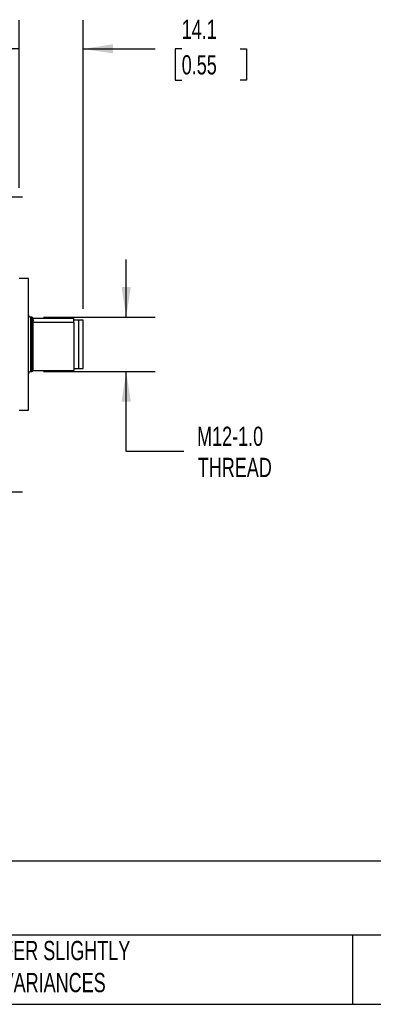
# Model space of a CAD drawing. Header units: millimetres. Extents: x 13 to 546, y 13 to 419.
# Tile 3 of 9: x 168 to 246, y 13 to 230. Entities that reach past the tile are written whole.
import ezdxf

# ---------------------------------------------------------------- set-up
doc = ezdxf.new("R2010")
doc.units = ezdxf.units.MM
doc.header["$LTSCALE"] = 2
doc.linetypes.add('SLD-Center', pattern=[19.05, 15.24, -1.27, 1.27, -1.27])
doc.linetypes.add('SLD-Solid', pattern=[0])
doc.layers.add('CENTER', color=40, linetype='SLD-Center')
doc.layers.add('DIMENSIONS', color=140, linetype='SLD-Solid', lineweight=25)
doc.layers.add('TEXT', color=140, linetype='SLD-Solid', lineweight=25)
doc.styles.add('SLDTEXTSTYLE0', font='TXT', dxfattribs={"width": 0.7})
doc.dimstyles.new('SLDDIMSTYLE3', dxfattribs={"dimtxt": 4.316016, "dimasz": 6.604, "dimexe": 0, "dimexo": 0.0625, "dimgap": 1.079004, "dimtad": 0, "dimtih": 1, "dimtoh": 1, "dimrnd": 1e-09, "dimzin": 12, "dimdsep": 46, "dimtxsty": 'SLDTEXTSTYLE0', "dimsah": 1, "dimcen": 0.09, "dimadec": 0, "dimazin": 3, "dimtfac": 1, "dimtmove": 0, "dimatfit": 0, "dimfxl": 0, "dimfrac": 2, "dimtolj": 1, "dimtzin": 12, "dimarcsym": 0})

# ---------------------------------------------------------------- blocks, each defined once
blk = doc.blocks.new('_D_3')
at = {"layer": 'DIMENSIONS'}
for p, q in [((191.46, 164.07), (191.46, 176.77)), ((173.27, 164.07), (197.81, 164.07)), ((173.27, 152.07), (197.81, 152.07)), ((191.46, 134.47), (191.46, 152.07)), ((204.16, 134.47), (191.46, 134.47))]:
    blk.add_line(p, q, dxfattribs=at)
for points in [[(191.46, 164.07), (192.48, 170.67), (190.45, 170.67)], [(191.46, 152.07), (190.45, 145.46), (192.48, 145.46)]]:
    blk.add_solid(points, dxfattribs=at)
at = {"layer": 'DIMENSIONS', "char_height": 4.233, "attachment_point": 1, "style": 'SLDTEXTSTYLE0'}
for s, insert in [('M12-1.0', (207.06, 139.93)), ('THREAD', (207.22, 133.07))]:
    blk.add_mtext(s, dxfattribs=dict(at, insert=insert))
blk = doc.blocks.new('_D_4')
at = {"layer": 'DIMENSIONS'}
for p, q in [((167.93, 192.55), (167.93, 229.49)), ((181.98, 165.91), (181.98, 229.49)), ((167.93, 223.14), (155.23, 223.14)), ((181.98, 223.14), (197.83, 223.14)), ((203.68, 223.14), (202.23, 223.14)), ((202.23, 223.14), (202.23, 216.28)), ((216.51, 223.14), (217.96, 223.14)), ((217.96, 223.14), (217.96, 216.28)), ((202.23, 216.28), (203.68, 216.28)), ((217.96, 216.28), (216.51, 216.28))]:
    blk.add_line(p, q, dxfattribs=at)
for points in [[(167.93, 223.14), (161.33, 224.16), (161.33, 222.13)], [(181.98, 223.14), (188.59, 222.13), (188.59, 224.16)]]:
    blk.add_solid(points, dxfattribs=at)
at = {"layer": 'DIMENSIONS', "char_height": 4.233, "attachment_point": 1, "style": 'SLDTEXTSTYLE0'}
for s, insert in [('14.1', (203.68, 229.57)), ('0.55', (203.68, 221.74))]:
    blk.add_mtext(s, dxfattribs=dict(at, insert=insert))
blk = doc.blocks.new('SW_CENTERMARKSYMBOL_0')
at = {"layer": 'CENTER', "color": 0}
for p, q in [((0, 2.54), (0, 4.69)), ((0, 0), (0, 2.54)), ((-2.54, 0), (-4.69, 0)), ((0, 0), (-2.54, 0)), ((0, 0), (0, -2.54)), ((0, 0), (2.54, 0)), ((2.54, 0), (4.69, 0)), ((0, -2.54), (0, -4.69))]:
    blk.add_line(p, q, dxfattribs=at)
blk = doc.blocks.new('SW_CENTERMARKSYMBOL_2')
at = {"layer": 'CENTER', "color": 0}
for p, q in [((0, 2.54), (0, 4.69)), ((0, 0), (0, 2.54)), ((-2.54, 0), (-4.69, 0)), ((0, 0), (-2.54, 0)), ((0, 0), (0, -2.54)), ((0, 0), (2.54, 0)), ((2.54, 0), (4.69, 0)), ((0, -2.54), (0, -4.69))]:
    blk.add_line(p, q, dxfattribs=at)

msp = doc.modelspace()

# ---------------------------------------------------------------- linework, layer by layer
for p, q in [((169.933, 172.566), (167.933, 172.566)), ((169.933, 155.615), (169.933, 172.566)), ((170.733, 164.066), (170.433, 164.066)), ((170.433, 164.066), (170.433, 152.066)), ((170.733, 152.066), (170.733, 164.066)), ((170.933, 163.798), (179.933, 163.798)), ((170.933, 162.88), (170.933, 162.96)), ((170.933, 162.88), (170.933, 152.334)), ((179.933, 162.88), (170.933, 162.88)), ((179.933, 163.339), (179.933, 163.798)), ((180.933, 163.416), (179.933, 163.416)), ((179.933, 162.88), (179.933, 163.339)), ((179.933, 162.88), (179.933, 152.334)), ((180.933, 163.416), (180.933, 152.716)), ((181.983, 163.366), (180.933, 163.366)), ((181.983, 152.766), (181.983, 163.366)), ((169.933, 143.566), (169.933, 155.615)), ((170.433, 152.066), (170.733, 152.066)), ((170.933, 152.334), (179.933, 152.334)), ((179.933, 152.716), (180.933, 152.716)), ((180.933, 152.766), (181.983, 152.766)), ((167.933, 143.566), (169.933, 143.566))]:
    msp.add_line(p, q)
for centre, radius, start, end in [((170.433, 164.566), 0.5, 180, 270), ((170.733, 163.866), 0.2, 0, 90), ((170.433, 151.566), 0.5, 90, 180), ((170.733, 152.266), 0.2, 270, 0)]:
    msp.add_arc(centre, radius, start, end)
for points, knots in [([(170.933, 162.96), (170.933, 162.981), (170.933, 163.2), (170.933, 163.53), (170.933, 163.818), (170.933, 163.846), (170.933, 163.86)], [0, 0, 0, 0, 0.0345512, 0.3767318, 0.6995743, 1, 1, 1, 1]), ([(170.933, 163.09), (170.933, 163.132), (170.963, 163.173), (171.038, 163.257), (171.086, 163.298), (171.133, 163.339)], [0, 0, 0, 0, 0.5, 0.5, 1, 1, 1, 1]), ([(171.133, 163.339), (171.132, 163.34), (171.097, 163.371), (171.035, 163.422), (170.995, 163.473), (170.978, 163.494)], [0, 0, 0, 0, 0.0157153, 0.5947304, 1, 1, 1, 1])]:
    msp.add_open_spline(points, degree=3, knots=knots)
at = {"layer": 'TEXT'}
for p, q in [((546.1, 44.252), (12.7, 44.252)), ((546.1, 27.94), (12.7, 27.94)), ((241.293, 27.94), (241.293, 12.7)), ((12.7, 12.7), (546.1, 12.7))]:
    msp.add_line(p, q, dxfattribs=at)

# ---------------------------------------------------------------- block references
at = {"layer": 'CENTER'}
for name, p in [('SW_CENTERMARKSYMBOL_0', (163.933, 190.566)), ('SW_CENTERMARKSYMBOL_2', (163.933, 125.566))]:
    msp.add_blockref(name, p, dxfattribs=at)

# ---------------------------------------------------------------- texts
at = {"layer": 'TEXT', "insert": (110.239, 26.661), "char_height": 4.23333, "attachment_point": 1, "style": 'SLDTEXTSTYLE0'}
msp.add_mtext("PART DIMENSIONS MAY DIFFER SLIGHTLY ^JDUE TO MANUFACTURER'S VARIANCES", dxfattribs=at)

# ---------------------------------------------------------------- dimensions: what is measured, and where the dimension line sits
at = {"layer": 'DIMENSIONS'}
dim = msp.add_linear_dim(base=(181.983, 223.144), p1=(167.933, 190.013), p2=(181.983, 163.366), dimstyle='SLDDIMSTYLE3', dxfattribs=at)
dim.commit()
dim.dimension.update_dxf_attribs({"geometry": '_D_4', "text_midpoint": (210.095, 223.144), "dimtype": 160})
dim = msp.add_linear_dim(base=(191.462, 164.066), p1=(170.733, 152.066), p2=(170.733, 164.066), angle=90, text='M12-1.0\\PTHREAD', dimstyle='SLDDIMSTYLE3', dxfattribs=at)
dim.commit()
dim.dimension.update_dxf_attribs({"geometry": '_D_3', "text_midpoint": (191.462, 134.471), "dimtype": 160})

doc.saveas('drawing.dxf')
